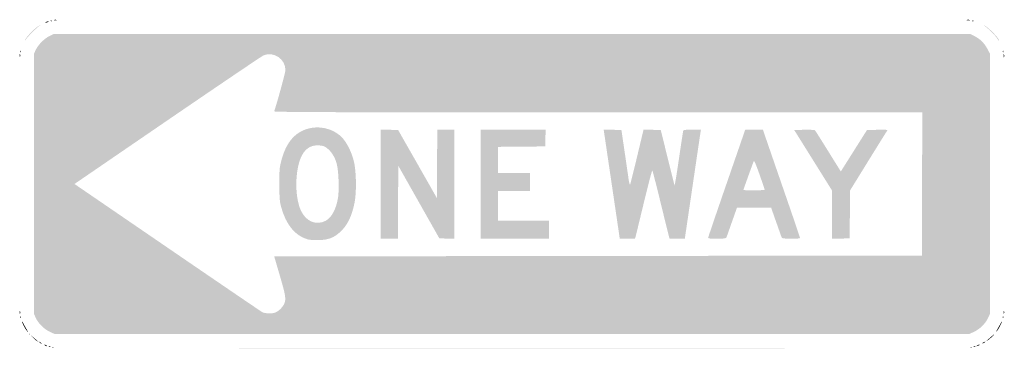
# Model space of a CAD drawing. Header units: inches. Extents: x -17.9 to 18, y -6 to 6.
import ezdxf

# ---------------------------------------------------------------- set-up
doc = ezdxf.new("R2010")
doc.units = ezdxf.units.IN
doc.header["$MEASUREMENT"] = 0

msp = doc.modelspace()

# ---------------------------------------------------------------- hatches: boundary and pattern name
h = msp.add_hatch(color=7)
edge = h.paths.add_edge_path()
edge.add_spline(control_points=[(-17.742, 5.282), (-17.69, 5.39), (-17.378, 5.706), (-17.262, 5.769), (-17.173, 5.817), (-17.17, 5.817), (-17.237, 5.771), (-17.334, 5.703), (-17.659, 5.378), (-17.725, 5.282)], knot_values=[0, 0, 0, 0, 1, 1, 1, 2, 2, 2, 3, 3, 3, 3], degree=3, periodic=0)
edge.add_line((-17.725, 5.282), (-17.777, 5.207))
edge.add_line((-17.777, 5.207), (-17.742, 5.282))
h = msp.add_hatch(color=7)
edge = h.paths.add_edge_path()
edge.add_spline(control_points=[(-16.998, 5.91), (-16.973, 5.926), (-16.932, 5.938), (-16.908, 5.938), (-16.878, 5.937), (-16.883, 5.927), (-16.923, 5.91), (-17.005, 5.875), (-17.052, 5.875), (-16.998, 5.91)], knot_values=[0, 0, 0, 0, 1, 1, 1, 2, 2, 2, 3, 3, 3, 3], degree=3, periodic=0)
h = msp.add_hatch(color=7)
edge = h.paths.add_edge_path()
edge.add_spline(control_points=[(-16.824, 5.961), (-16.802, 5.969), (-16.776, 5.968), (-16.766, 5.958), (-16.756, 5.948), (-16.774, 5.941), (-16.805, 5.943), (-16.84, 5.944), (-16.847, 5.951), (-16.824, 5.961)], knot_values=[0, 0, 0, 0, 1, 1, 1, 2, 2, 2, 3, 3, 3, 3], degree=3, periodic=0)
h = msp.add_hatch(color=7)
edge = h.paths.add_edge_path()
edge.add_spline(control_points=[(-16.69, 5.991), (-16.661, 5.998), (-16.621, 5.998), (-16.6, 5.99), (-16.58, 5.982), (-16.604, 5.975), (-16.653, 5.976), (-16.703, 5.977), (-16.719, 5.983), (-16.69, 5.991)], knot_values=[0, 0, 0, 0, 1, 1, 1, 2, 2, 2, 3, 3, 3, 3], degree=3, periodic=0)
h = msp.add_hatch(color=7)
edge = h.paths.add_edge_path()
edge.add_spline(control_points=[(16.586, 5.991), (16.615, 5.998), (16.662, 5.998), (16.691, 5.991), (16.72, 5.983), (16.696, 5.977), (16.638, 5.977), (16.581, 5.977), (16.557, 5.983), (16.586, 5.991)], knot_values=[0, 0, 0, 0, 1, 1, 1, 2, 2, 2, 3, 3, 3, 3], degree=3, periodic=0)
h = msp.add_hatch(color=7)
edge = h.paths.add_edge_path()
edge.add_spline(control_points=[(16.782, 5.961), (16.804, 5.969), (16.83, 5.968), (16.84, 5.958), (16.85, 5.948), (16.832, 5.941), (16.8, 5.943), (16.766, 5.944), (16.759, 5.951), (16.782, 5.961)], knot_values=[0, 0, 0, 0, 1, 1, 1, 2, 2, 2, 3, 3, 3, 3], degree=3, periodic=0)
h = msp.add_hatch(color=7)
edge = h.paths.add_edge_path()
edge.add_spline(control_points=[(17.689, 5.322), (17.627, 5.422), (17.377, 5.67), (17.237, 5.77), (17.166, 5.82), (17.167, 5.82), (17.262, 5.769), (17.37, 5.711), (17.685, 5.397), (17.742, 5.289), (17.797, 5.186), (17.758, 5.21), (17.689, 5.322)], knot_values=[0, 0, 0, 0, 1, 1, 1, 2, 2, 2, 3, 3, 3, 4, 4, 4, 4], degree=3, periodic=0)
h = msp.add_hatch(color=7)
edge = h.paths.add_edge_path()
edge.add_spline(control_points=[(-16.863, -5.376), (-17.07, -5.278), (-17.271, -5.075), (-17.367, -4.868)], knot_values=[0, 0, 0, 0, 1, 1, 1, 1], degree=3, periodic=0)
edge.add_line((-17.367, -4.868), (-17.431, -4.728))
edge.add_line((-17.431, -4.728), (-17.431, 0.015))
edge.add_line((-17.431, 0.015), (-17.431, 4.758))
edge.add_line((-17.431, 4.758), (-17.358, 4.908))
edge.add_spline(control_points=[(-17.358, 4.908), (-17.263, 5.099), (-17.054, 5.308), (-16.863, 5.402)], knot_values=[0, 0, 0, 0, 1, 1, 1, 1], degree=3, periodic=0)
edge.add_line((-16.863, 5.402), (-16.713, 5.476))
edge.add_line((-16.713, 5.476), (0, 5.476))
edge.add_line((0, 5.476), (16.713, 5.476))
edge.add_line((16.713, 5.476), (16.852, 5.407))
edge.add_spline(control_points=[(16.852, 5.407), (17.065, 5.302), (17.216, 5.155), (17.329, 4.947)], knot_values=[0, 0, 0, 0, 1, 1, 1, 1], degree=3, periodic=0)
edge.add_line((17.329, 4.947), (17.431, 4.758))
edge.add_line((17.431, 4.758), (17.431, 0.015))
edge.add_line((17.431, 0.015), (17.431, -4.728))
edge.add_line((17.431, -4.728), (17.367, -4.868))
edge.add_spline(control_points=[(17.367, -4.868), (17.271, -5.075), (17.07, -5.278), (16.863, -5.376)], knot_values=[0, 0, 0, 0, 1, 1, 1, 1], degree=3, periodic=0)
edge.add_line((16.863, -5.376), (16.683, -5.461))
edge.add_line((16.683, -5.461), (0, -5.461))
edge.add_line((0, -5.461), (-16.683, -5.461))
edge.add_line((-16.683, -5.461), (-16.863, -5.376))
edge = h.paths.add_edge_path(flags=0)
edge.add_spline(control_points=[(-8.628, -4.681), (-8.513, -4.638), (-8.353, -4.48), (-8.302, -4.358), (-8.231, -4.19), (-8.251, -4.066), (-8.464, -3.335)], knot_values=[0, 0, 0, 0, 1, 1, 1, 2, 2, 2, 2], degree=3, periodic=0)
edge.add_line((-8.464, -3.335), (-8.669, -2.633))
edge.add_line((-8.669, -2.633), (3.139, -2.618))
edge.add_line((3.139, -2.618), (14.948, -2.603))
edge.add_line((14.948, -2.603), (14.955, 0.007))
edge.add_line((14.955, 0.007), (14.963, 2.618))
edge.add_line((14.963, 2.618), (3.139, 2.618))
edge.add_spline(control_points=[(3.139, 2.618), (-6.308, 2.618), (-8.682, 2.626), (-8.671, 2.656), (-8.589, 2.874), (-8.259, 4.077), (-8.259, 4.159), (-8.259, 4.563), (-8.687, 4.853), (-9.055, 4.699), (-9.113, 4.675), (-10.689, 3.609), (-12.557, 2.331)], knot_values=[0, 0, 0, 0, 1, 1, 1, 2, 2, 2, 3, 3, 3, 4, 4, 4, 4], degree=3, periodic=0)
edge.add_line((-12.557, 2.331), (-15.953, 0.007))
edge.add_line((-15.953, 0.007), (-15.839, -0.07))
edge.add_spline(control_points=[(-15.839, -0.07), (-15.777, -0.112), (-14.255, -1.153), (-12.457, -2.384), (-10.659, -3.614), (-9.151, -4.641), (-9.105, -4.666), (-9.008, -4.718), (-8.749, -4.727), (-8.628, -4.681)], knot_values=[0, 0, 0, 0, 1, 1, 1, 2, 2, 2, 3, 3, 3, 3], degree=3, periodic=0)
h = msp.add_hatch(color=7)
edge = h.paths.add_edge_path()
edge.add_spline(control_points=[(-17.949, 4.698), (-17.949, 4.748), (-17.942, 4.764), (-17.934, 4.735), (-17.927, 4.706), (-17.927, 4.666), (-17.935, 4.645), (-17.944, 4.625), (-17.95, 4.649), (-17.949, 4.698)], knot_values=[0, 0, 0, 0, 1, 1, 1, 2, 2, 2, 3, 3, 3, 3], degree=3, periodic=0)
h = msp.add_hatch(color=7)
edge = h.paths.add_edge_path()
edge.add_spline(control_points=[(-17.923, 4.85), (-17.921, 4.885), (-17.914, 4.892), (-17.905, 4.868), (-17.896, 4.847), (-17.897, 4.821), (-17.907, 4.811), (-17.917, 4.801), (-17.924, 4.819), (-17.923, 4.85)], knot_values=[0, 0, 0, 0, 1, 1, 1, 2, 2, 2, 3, 3, 3, 3], degree=3, periodic=0)
h = msp.add_hatch(color=7)
edge = h.paths.add_edge_path()
edge.add_spline(control_points=[(17.898, 4.85), (17.899, 4.885), (17.906, 4.892), (17.916, 4.868), (17.924, 4.847), (17.923, 4.821), (17.913, 4.811), (17.903, 4.801), (17.896, 4.819), (17.898, 4.85)], knot_values=[0, 0, 0, 0, 1, 1, 1, 2, 2, 2, 3, 3, 3, 3], degree=3, periodic=0)
h = msp.add_hatch(color=7)
edge = h.paths.add_edge_path()
edge.add_spline(control_points=[(17.932, 4.683), (17.932, 4.741), (17.938, 4.764), (17.946, 4.736), (17.953, 4.707), (17.953, 4.66), (17.946, 4.631), (17.938, 4.602), (17.932, 4.626), (17.932, 4.683)], knot_values=[0, 0, 0, 0, 1, 1, 1, 2, 2, 2, 3, 3, 3, 3], degree=3, periodic=0)
h = msp.add_hatch(color=7)
edge = h.paths.add_edge_path()
edge.add_spline(control_points=[(-7.453, -2.011), (-7.907, -1.882), (-8.239, -1.477), (-8.414, -0.838), (-8.47, -0.632), (-8.48, -0.518), (-8.481, -0.015), (-8.484, 0.499), (-8.476, 0.601), (-8.416, 0.837), (-8.23, 1.566), (-7.867, 1.96), (-7.293, 2.055), (-6.889, 2.122), (-6.439, 1.973), (-6.182, 1.687), (-6.013, 1.5), (-5.856, 1.184), (-5.772, 0.868), (-5.674, 0.496), (-5.659, -0.287), (-5.742, -0.691), (-5.845, -1.186), (-6.002, -1.503), (-6.267, -1.746), (-6.49, -1.951), (-6.691, -2.028), (-7.031, -2.04), (-7.205, -2.046), (-7.37, -2.034), (-7.453, -2.011)], knot_values=[0, 0, 0, 0, 1, 1, 1, 2, 2, 2, 3, 3, 3, 4, 4, 4, 5, 5, 5, 6, 6, 6, 7, 7, 7, 8, 8, 8, 9, 9, 9, 10, 10, 10, 10], degree=3, periodic=0)
edge = h.paths.add_edge_path(flags=0)
edge.add_spline(control_points=[(-6.794, -1.336), (-6.577, -1.224), (-6.406, -0.902), (-6.341, -0.487), (-6.295, -0.19), (-6.321, 0.487), (-6.389, 0.744), (-6.45, 0.978), (-6.577, 1.181), (-6.742, 1.313), (-6.835, 1.388), (-6.888, 1.406), (-7.041, 1.415), (-7.274, 1.428), (-7.451, 1.346), (-7.592, 1.158), (-7.911, 0.736), (-7.958, -0.449), (-7.679, -0.995), (-7.487, -1.371), (-7.129, -1.509), (-6.794, -1.336)], knot_values=[0, 0, 0, 0, 1, 1, 1, 2, 2, 2, 3, 3, 3, 4, 4, 4, 5, 5, 5, 6, 6, 6, 7, 7, 7, 7], degree=3, periodic=0)
for points in [[(-4.788, 0.001), (-4.788, 1.992), (-4.469, 1.984), (-4.15, 1.975), (-3.444, 0.736), (-2.738, -0.504), (-2.73, 0.743), (-2.723, 1.99), (-2.409, 1.99), (-2.095, 1.99), (-2.095, -0.001), (-2.095, -1.992), (-2.372, -1.984), (-2.648, -1.975), (-3.397, -0.651), (-4.145, 0.673), (-4.152, -0.658), (-4.16, -1.99), (-4.474, -1.99), (-4.788, -1.99), (-4.788, 0.001)], [(-1.137, 0), (-1.137, 1.99), (0.046, 1.99), (1.229, 1.99), (1.22, 1.683), (1.212, 1.377), (0.352, 1.369), (-0.509, 1.361), (-0.509, 0.882), (-0.509, 0.404), (0.075, 0.404), (0.658, 0.404), (0.658, 0.075), (0.658, -0.254), (0.075, -0.254), (-0.509, -0.254), (-0.509, -0.793), (-0.509, -1.332), (0.419, -1.332), (1.347, -1.332), (1.347, -1.661), (1.347, -1.99), (0.105, -1.99), (-1.137, -1.99), (-1.137, 0)]]:
    msp.add_hatch(color=7).paths.add_polyline_path(points)
h = msp.add_hatch(color=7)
edge = h.paths.add_edge_path()
edge.add_spline(control_points=[(3.653, -0.097), (3.499, 0.944), (3.367, 1.84), (3.359, 1.894)], knot_values=[0, 0, 0, 0, 1, 1, 1, 1], degree=3, periodic=0)
edge.add_line((3.359, 1.894), (3.343, 1.992))
edge.add_line((3.343, 1.992), (3.668, 1.984))
edge.add_line((3.668, 1.984), (3.992, 1.975))
edge.add_line((3.992, 1.975), (4.102, 1.227))
edge.add_spline(control_points=[(4.102, 1.227), (4.162, 0.815), (4.229, 0.359), (4.249, 0.212), (4.27, 0.062), (4.296, -0.036), (4.308, -0.012), (4.32, 0.011), (4.436, 0.471), (4.565, 1.011)], knot_values=[0, 0, 0, 0, 1, 1, 1, 2, 2, 2, 3, 3, 3, 3], degree=3, periodic=0)
edge.add_line((4.565, 1.011), (4.799, 1.992))
edge.add_line((4.799, 1.992), (5.113, 1.983))
edge.add_line((5.113, 1.983), (5.427, 1.975))
edge.add_line((5.427, 1.975), (5.67, 0.988))
edge.add_spline(control_points=[(5.67, 0.988), (5.804, 0.444), (5.92, -0.018), (5.928, -0.041), (5.936, -0.064), (6.008, 0.367), (6.088, 0.916), (6.168, 1.466), (6.239, 1.932), (6.247, 1.953), (6.257, 1.979), (6.351, 1.99), (6.576, 1.99)], knot_values=[0, 0, 0, 0, 1, 1, 1, 2, 2, 2, 3, 3, 3, 4, 4, 4, 4], degree=3, periodic=0)
edge.add_line((6.576, 1.99), (6.891, 1.99))
edge.add_line((6.891, 1.99), (6.876, 1.893))
edge.add_spline(control_points=[(6.876, 1.893), (6.867, 1.839), (6.735, 0.944), (6.582, -0.097)], knot_values=[0, 0, 0, 0, 1, 1, 1, 1], degree=3, periodic=0)
edge.add_line((6.582, -0.097), (6.303, -1.99))
edge.add_line((6.303, -1.99), (6.026, -1.99))
edge.add_line((6.026, -1.99), (5.748, -1.99))
edge.add_line((5.748, -1.99), (5.72, -1.886))
edge.add_spline(control_points=[(5.72, -1.886), (5.704, -1.828), (5.567, -1.273), (5.415, -0.651), (5.263, -0.03), (5.13, 0.489), (5.119, 0.501), (5.108, 0.514), (4.973, 0.002), (4.819, -0.636), (4.665, -1.274), (4.528, -1.839), (4.513, -1.893)], knot_values=[0, 0, 0, 0, 1, 1, 1, 2, 2, 2, 3, 3, 3, 4, 4, 4, 4], degree=3, periodic=0)
edge.add_line((4.513, -1.893), (4.486, -1.99))
edge.add_line((4.486, -1.99), (4.209, -1.99))
edge.add_line((4.209, -1.99), (3.932, -1.99))
edge.add_line((3.932, -1.99), (3.653, -0.097))
h = msp.add_hatch(color=7)
edge = h.paths.add_edge_path()
edge.add_spline(control_points=[(7.152, -1.959), (7.152, -1.942), (7.457, -1.046), (7.83, 0.031)], knot_values=[0, 0, 0, 0, 1, 1, 1, 1], degree=3, periodic=0)
edge.add_line((7.83, 0.031), (8.507, 1.99))
edge.add_line((8.507, 1.99), (8.83, 1.99))
edge.add_line((8.83, 1.99), (9.152, 1.99))
edge.add_line((9.152, 1.99), (9.24, 1.728))
edge.add_spline(control_points=[(9.24, 1.728), (9.289, 1.584), (9.593, 0.703), (9.916, -0.231), (10.239, -1.164), (10.504, -1.942), (10.504, -1.959), (10.504, -2.007), (9.856, -2), (9.838, -1.953), (9.83, -1.932), (9.74, -1.676), (9.636, -1.384)], knot_values=[0, 0, 0, 0, 1, 1, 1, 2, 2, 2, 3, 3, 3, 4, 4, 4, 4], degree=3, periodic=0)
edge.add_line((9.636, -1.384), (9.449, -0.853))
edge.add_line((9.449, -0.853), (8.828, -0.853))
edge.add_line((8.828, -0.853), (8.207, -0.853))
edge.add_line((8.207, -0.853), (8.019, -1.384))
edge.add_spline(control_points=[(8.019, -1.384), (7.916, -1.676), (7.826, -1.932), (7.818, -1.953), (7.8, -2), (7.152, -2.007), (7.152, -1.959)], knot_values=[0, 0, 0, 0, 1, 1, 1, 2, 2, 2, 2], degree=3, periodic=0)
edge = h.paths.add_edge_path(flags=0)
edge.add_spline(control_points=[(9.217, -0.202), (9.217, -0.19), (9.131, 0.061), (9.027, 0.355), (8.89, 0.742), (8.831, 0.875), (8.815, 0.834), (8.766, 0.711), (8.439, -0.199), (8.439, -0.211), (8.439, -0.218), (8.614, -0.224), (8.828, -0.224), (9.042, -0.224), (9.217, -0.214), (9.217, -0.202)], knot_values=[0, 0, 0, 0, 1, 1, 1, 2, 2, 2, 3, 3, 3, 4, 4, 4, 5, 5, 5, 5], degree=3, periodic=0)
h = msp.add_hatch(color=7)
edge = h.paths.add_edge_path()
edge.add_line((11.671, -1.111), (11.671, -0.23))
edge.add_line((11.671, -0.23), (10.982, 0.873))
edge.add_line((10.982, 0.873), (10.292, 1.975))
edge.add_line((10.292, 1.975), (10.657, 1.984))
edge.add_spline(control_points=[(10.657, 1.984), (10.858, 1.988), (11.034, 1.98), (11.049, 1.966), (11.063, 1.951), (11.281, 1.607), (11.533, 1.201)], knot_values=[0, 0, 0, 0, 1, 1, 1, 2, 2, 2, 2], degree=3, periodic=0)
edge.add_line((11.533, 1.201), (11.992, 0.463))
edge.add_line((11.992, 0.463), (12.469, 1.219))
edge.add_line((12.469, 1.219), (12.946, 1.975))
edge.add_line((12.946, 1.975), (13.33, 1.983))
edge.add_spline(control_points=[(13.33, 1.983), (13.64, 1.99), (13.709, 1.984), (13.684, 1.954), (13.667, 1.932), (13.356, 1.433), (12.992, 0.844)], knot_values=[0, 0, 0, 0, 1, 1, 1, 2, 2, 2, 2], degree=3, periodic=0)
edge.add_line((12.992, 0.844), (12.33, -0.228))
edge.add_line((12.33, -0.228), (12.322, -1.101))
edge.add_line((12.322, -1.101), (12.314, -1.975))
edge.add_line((12.314, -1.975), (11.993, -1.984))
edge.add_line((11.993, -1.984), (11.671, -1.992))
edge.add_line((11.671, -1.992), (11.671, -1.111))
h = msp.add_hatch(color=7)
edge = h.paths.add_edge_path()
edge.add_spline(control_points=[(-17.949, -4.668), (-17.949, -4.619), (-17.942, -4.602), (-17.934, -4.631), (-17.927, -4.661), (-17.927, -4.701), (-17.935, -4.721), (-17.944, -4.742), (-17.95, -4.718), (-17.949, -4.668)], knot_values=[0, 0, 0, 0, 1, 1, 1, 2, 2, 2, 3, 3, 3, 3], degree=3, periodic=0)
h = msp.add_hatch(color=7)
edge = h.paths.add_edge_path()
edge.add_spline(control_points=[(17.931, -4.668), (17.932, -4.619), (17.938, -4.602), (17.946, -4.631), (17.954, -4.661), (17.953, -4.701), (17.945, -4.721), (17.937, -4.742), (17.93, -4.718), (17.931, -4.668)], knot_values=[0, 0, 0, 0, 1, 1, 1, 2, 2, 2, 3, 3, 3, 3], degree=3, periodic=0)
h = msp.add_hatch(color=7)
edge = h.paths.add_edge_path()
edge.add_spline(control_points=[(-17.923, -4.845), (-17.921, -4.811), (-17.914, -4.803), (-17.905, -4.827), (-17.896, -4.849), (-17.897, -4.875), (-17.907, -4.885), (-17.917, -4.895), (-17.924, -4.877), (-17.923, -4.845)], knot_values=[0, 0, 0, 0, 1, 1, 1, 2, 2, 2, 3, 3, 3, 3], degree=3, periodic=0)
h = msp.add_hatch(color=7)
edge = h.paths.add_edge_path()
edge.add_spline(control_points=[(-17.71, -5.319), (-17.798, -5.194), (-17.872, -5.039), (-17.853, -5.02), (-17.843, -5.01), (-17.835, -5.016), (-17.835, -5.032), (-17.835, -5.048), (-17.789, -5.138), (-17.733, -5.231), (-17.625, -5.411), (-17.612, -5.458), (-17.71, -5.319)], knot_values=[0, 0, 0, 0, 1, 1, 1, 2, 2, 2, 3, 3, 3, 4, 4, 4, 4], degree=3, periodic=0)
h = msp.add_hatch(color=7)
edge = h.paths.add_edge_path()
edge.add_spline(control_points=[(17.731, -5.235), (17.788, -5.139), (17.835, -5.048), (17.835, -5.032), (17.835, -5.016), (17.843, -5.011), (17.853, -5.02), (17.875, -5.042), (17.723, -5.328), (17.666, -5.376), (17.644, -5.394), (17.673, -5.331), (17.731, -5.235)], knot_values=[0, 0, 0, 0, 1, 1, 1, 2, 2, 2, 3, 3, 3, 4, 4, 4, 4], degree=3, periodic=0)
h = msp.add_hatch(color=7)
edge = h.paths.add_edge_path()
edge.add_spline(control_points=[(17.898, -4.845), (17.899, -4.811), (17.906, -4.803), (17.916, -4.827), (17.924, -4.849), (17.923, -4.875), (17.913, -4.885), (17.903, -4.895), (17.896, -4.877), (17.898, -4.845)], knot_values=[0, 0, 0, 0, 1, 1, 1, 2, 2, 2, 3, 3, 3, 3], degree=3, periodic=0)
h = msp.add_hatch(color=7)
edge = h.paths.add_edge_path()
edge.add_line((-17.47, -5.589), (-17.617, -5.446))
edge.add_line((-17.617, -5.446), (-17.479, -5.563))
edge.add_spline(control_points=[(-17.479, -5.563), (-17.286, -5.727), (-17.283, -5.731), (-17.304, -5.731), (-17.314, -5.731), (-17.389, -5.667), (-17.47, -5.589)], knot_values=[0, 0, 0, 0, 1, 1, 1, 2, 2, 2, 2], degree=3, periodic=0)
h = msp.add_hatch(color=7)
edge = h.paths.add_edge_path()
edge.add_spline(control_points=[(-17.224, -5.774), (-17.279, -5.729), (-17.279, -5.729), (-17.214, -5.76), (-17.177, -5.778), (-17.147, -5.799), (-17.147, -5.807), (-17.147, -5.829), (-17.163, -5.823), (-17.224, -5.774)], knot_values=[0, 0, 0, 0, 1, 1, 1, 2, 2, 2, 3, 3, 3, 3], degree=3, periodic=0)
h = msp.add_hatch(color=7)
edge = h.paths.add_edge_path()
edge.add_spline(control_points=[(17.147, -5.808), (17.147, -5.799), (17.174, -5.778), (17.207, -5.761), (17.24, -5.743), (17.267, -5.735), (17.267, -5.744), (17.267, -5.752), (17.24, -5.773), (17.207, -5.791), (17.174, -5.808), (17.147, -5.816), (17.147, -5.808)], knot_values=[0, 0, 0, 0, 1, 1, 1, 2, 2, 2, 3, 3, 3, 4, 4, 4, 4], degree=3, periodic=0)
h = msp.add_hatch(color=7)
edge = h.paths.add_edge_path()
edge.add_spline(control_points=[(17.312, -5.71), (17.328, -5.694), (17.409, -5.621), (17.491, -5.549), (17.602, -5.452), (17.617, -5.444), (17.551, -5.517), (17.502, -5.572), (17.421, -5.644), (17.372, -5.678), (17.322, -5.712), (17.295, -5.727), (17.312, -5.71)], knot_values=[0, 0, 0, 0, 1, 1, 1, 2, 2, 2, 3, 3, 3, 4, 4, 4, 4], degree=3, periodic=0)
h = msp.add_hatch(color=7)
edge = h.paths.add_edge_path()
edge.add_spline(control_points=[(-17.027, -5.88), (-17.052, -5.864), (-17.059, -5.851), (-17.042, -5.851), (-17.026, -5.851), (-16.992, -5.864), (-16.968, -5.88), (-16.943, -5.896), (-16.936, -5.909), (-16.953, -5.909), (-16.969, -5.909), (-17.003, -5.896), (-17.027, -5.88)], knot_values=[0, 0, 0, 0, 1, 1, 1, 2, 2, 2, 3, 3, 3, 4, 4, 4, 4], degree=3, periodic=0)
h = msp.add_hatch(color=7)
edge = h.paths.add_edge_path()
edge.add_spline(control_points=[(-16.883, -5.92), (-16.862, -5.911), (-16.836, -5.912), (-16.826, -5.922), (-16.816, -5.932), (-16.834, -5.939), (-16.865, -5.938), (-16.9, -5.936), (-16.907, -5.929), (-16.883, -5.92)], knot_values=[0, 0, 0, 0, 1, 1, 1, 2, 2, 2, 3, 3, 3, 3], degree=3, periodic=0)
h = msp.add_hatch(color=7)
edge = h.paths.add_edge_path()
edge.add_spline(control_points=[(-16.764, -5.95), (-16.742, -5.941), (-16.716, -5.942), (-16.706, -5.952), (-16.696, -5.962), (-16.714, -5.969), (-16.746, -5.968), (-16.78, -5.966), (-16.788, -5.959), (-16.764, -5.95)], knot_values=[0, 0, 0, 0, 1, 1, 1, 2, 2, 2, 3, 3, 3, 3], degree=3, periodic=0)
h = msp.add_hatch(color=7)
edge = h.paths.add_edge_path()
edge.add_spline(control_points=[(-8.324, -5.978), (-3.743, -5.973), (3.744, -5.973), (8.314, -5.978), (12.884, -5.982), (9.136, -5.985), (-0.015, -5.985), (-9.166, -5.985), (-12.905, -5.982), (-8.324, -5.978)], knot_values=[0, 0, 0, 0, 1, 1, 1, 2, 2, 2, 3, 3, 3, 3], degree=3, periodic=0)
h = msp.add_hatch(color=7)
edge = h.paths.add_edge_path()
edge.add_spline(control_points=[(16.723, -5.95), (16.744, -5.941), (16.77, -5.942), (16.78, -5.952), (16.79, -5.962), (16.772, -5.969), (16.741, -5.968), (16.706, -5.966), (16.699, -5.959), (16.723, -5.95)], knot_values=[0, 0, 0, 0, 1, 1, 1, 2, 2, 2, 3, 3, 3, 3], degree=3, periodic=0)
h = msp.add_hatch(color=7)
edge = h.paths.add_edge_path()
edge.add_spline(control_points=[(16.842, -5.92), (16.864, -5.911), (16.89, -5.912), (16.9, -5.922), (16.91, -5.932), (16.892, -5.939), (16.86, -5.938), (16.825, -5.936), (16.818, -5.929), (16.842, -5.92)], knot_values=[0, 0, 0, 0, 1, 1, 1, 2, 2, 2, 3, 3, 3, 3], degree=3, periodic=0)
h = msp.add_hatch(color=7)
edge = h.paths.add_edge_path()
edge.add_spline(control_points=[(16.968, -5.88), (16.992, -5.864), (17.026, -5.851), (17.042, -5.851), (17.059, -5.851), (17.052, -5.864), (17.027, -5.88), (17.003, -5.896), (16.969, -5.909), (16.953, -5.909), (16.936, -5.909), (16.943, -5.896), (16.968, -5.88)], knot_values=[0, 0, 0, 0, 1, 1, 1, 2, 2, 2, 3, 3, 3, 4, 4, 4, 4], degree=3, periodic=0)

doc.saveas('drawing.dxf')
